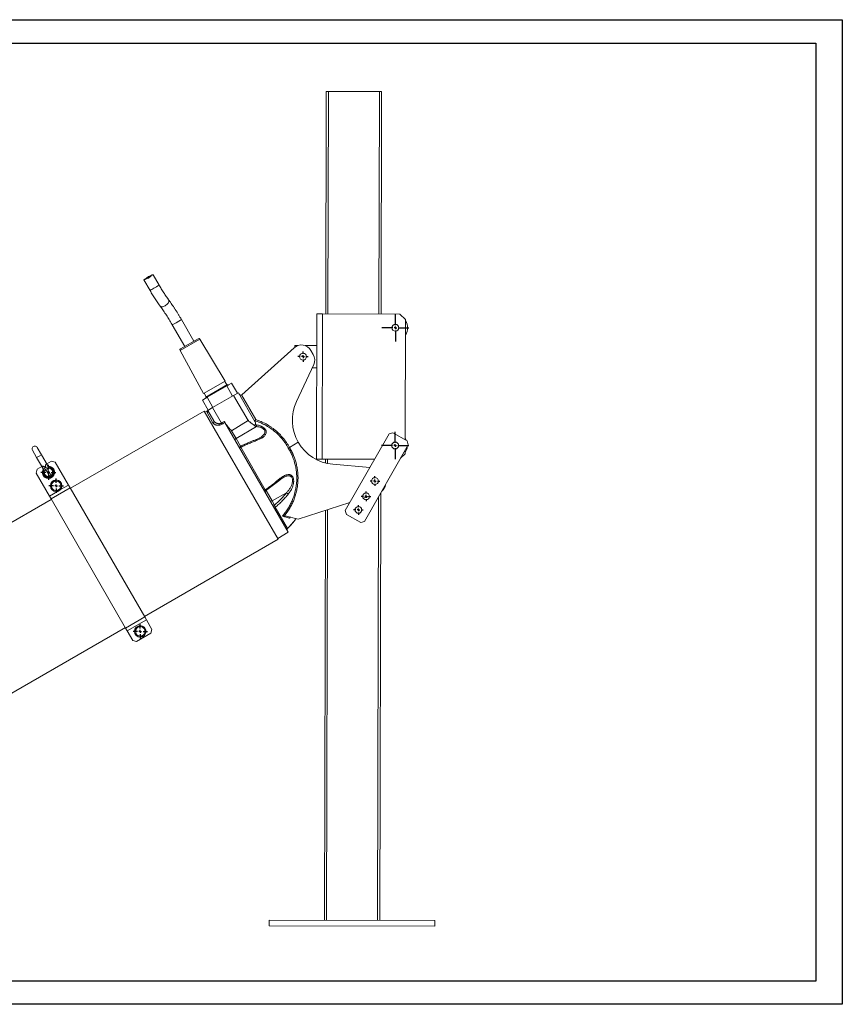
# Model space of a CAD drawing. Header units: millimetres. Extents: x 0 to 420, y 0 to 297.
# Tile 2 of 2: x 172 to 420, y 0 to 297. Entities that reach past the tile are written whole.
import ezdxf

# ---------------------------------------------------------------- set-up
doc = ezdxf.new("R2010")
doc.units = ezdxf.units.MM
doc.layers.add('AM_BOR', color=7, linetype='Continuous')

# ---------------------------------------------------------------- blocks, each defined once
blk = doc.blocks.new('SW_CENTERMARKSYMBOL_0')
at = {"layer": 'AM_BOR', "color": 0}
for p, q in [((-0.83, 0), (-2.17, 0)), ((0, 0), (-0.42, 0)), ((0, 0.83), (0, 2.17)), ((0, 0), (0, 0.42)), ((0, 0), (0, -0.42)), ((0, 0), (0.42, 0)), ((0.83, 0), (2.17, 0)), ((0, -0.83), (0, -2.17))]:
    blk.add_line(p, q, dxfattribs=at)
blk = doc.blocks.new('SW_CENTERMARKSYMBOL_1')
at = {"layer": 'AM_BOR', "color": 0}
for p, q in [((-0.83, 0), (-2.17, 0)), ((0, 0), (-0.42, 0)), ((0, 0.83), (0, 2.17)), ((0, 0), (0, 0.42)), ((0, 0), (0, -0.42)), ((0, 0), (0.42, 0)), ((0.83, 0), (2.17, 0)), ((0, -0.83), (0, -2.17))]:
    blk.add_line(p, q, dxfattribs=at)
blk = doc.blocks.new('SW_CENTERMARKSYMBOL_2')
at = {"layer": 'AM_BOR', "color": 0}
for p, q in [((0, 0.83), (0, 4.08)), ((-0.83, 0), (-4.08, 0)), ((0, 0), (-0.42, 0)), ((0, 0), (0, 0.42)), ((0, 0), (0, -0.42)), ((0, 0), (0.42, 0)), ((0.83, 0), (4.08, 0)), ((0, -0.83), (0, -4.08))]:
    blk.add_line(p, q, dxfattribs=at)
blk = doc.blocks.new('SW_CENTERMARKSYMBOL_3')
at = {"layer": 'AM_BOR', "color": 0}
for p, q in [((0, 0.83), (0, 4.08)), ((-0.83, 0), (-4.08, 0)), ((0, 0), (-0.42, 0)), ((0, 0), (0, 0.42)), ((0, 0), (0, -0.42)), ((0, 0), (0.42, 0)), ((0.83, 0), (4.08, 0)), ((0, -0.83), (0, -4.08))]:
    blk.add_line(p, q, dxfattribs=at)
blk = doc.blocks.new('SW_CENTERMARKSYMBOL_4')
at = {"layer": 'AM_BOR', "color": 0}
for p, q in [((-0.83, 0), (-2.25, 0)), ((0, 0), (-0.42, 0)), ((0, 0.83), (0, 2.25)), ((0, 0), (0, 0.42)), ((0, 0), (0, -0.42)), ((0, 0), (0.42, 0)), ((0.83, 0), (2.25, 0)), ((0, -0.83), (0, -2.25))]:
    blk.add_line(p, q, dxfattribs=at)
blk = doc.blocks.new('SW_CENTERMARKSYMBOL_5')
at = {"layer": 'AM_BOR', "color": 0}
for p, q in [((-0.83, 0), (-1.46, 0)), ((0, 0), (-0.42, 0)), ((0, 0.83), (0, 1.46)), ((0, 0), (0, 0.42)), ((0, 0), (0, -0.42)), ((0, 0), (0.42, 0)), ((0.83, 0), (1.46, 0)), ((0, -0.83), (0, -1.46))]:
    blk.add_line(p, q, dxfattribs=at)
blk = doc.blocks.new('SW_CENTERMARKSYMBOL_6')
at = {"layer": 'AM_BOR', "color": 0}
for p, q in [((-0.83, 0), (-1.46, 0)), ((0, 0), (-0.42, 0)), ((0, 0.83), (0, 1.46)), ((0, 0), (0, 0.42)), ((0, 0), (0, -0.42)), ((0, 0), (0.42, 0)), ((0.83, 0), (1.46, 0)), ((0, -0.83), (0, -1.46))]:
    blk.add_line(p, q, dxfattribs=at)
blk = doc.blocks.new('SW_CENTERMARKSYMBOL_7')
at = {"layer": 'AM_BOR', "color": 0}
for p, q in [((-0.83, 0), (-1.46, 0)), ((0, 0), (-0.42, 0)), ((0, 0.83), (0, 1.46)), ((0, 0), (0, 0.42)), ((0, 0), (0, -0.42)), ((0, 0), (0.42, 0)), ((0.83, 0), (1.46, 0)), ((0, -0.83), (0, -1.46))]:
    blk.add_line(p, q, dxfattribs=at)
blk = doc.blocks.new('SW_CENTERMARKSYMBOL_8')
at = {"layer": 'AM_BOR', "color": 0}
for p, q in [((-0.83, 0), (-1.54, 0)), ((0, 0), (-0.42, 0)), ((0, 0.83), (0, 1.54)), ((0, 0), (0, 0.42)), ((0, 0), (0, -0.42)), ((0, 0), (0.42, 0)), ((0.83, 0), (1.54, 0)), ((0, -0.83), (0, -1.54))]:
    blk.add_line(p, q, dxfattribs=at)

msp = doc.modelspace()

# ---------------------------------------------------------------- linework, layer by layer
at = {"color": 218, "linetype": 'Continuous', "lineweight": 30}
for p, q in [((7, 289.96), (412, 289.96)), ((412, 289.96), (412, 7)), ((412, 7), (7, 7))]:
    msp.add_line(p, q, dxfattribs=at)
at = {"color": 7, "linetype": 'Continuous', "lineweight": 15}
for p, q in [((264.43, 275.33), (264.28, 208.27)), ((280.43, 275.3), (265.09, 275.33)), ((281.09, 275.3), (280.94, 208.23)), ((211.91, 219.99), (209.46, 218.58)), ((214.04, 216.91), (212.21, 220.07)), ((209.43, 218.52), (211.28, 215.32)), ((261.51, 164.44), (261.61, 208.28)), ((261.61, 208.28), (263.28, 208.27)), ((263.28, 208.27), (263.18, 164.44)), ((286.61, 208.22), (263.28, 208.27)), ((288.27, 206.55), (286.61, 208.22)), ((218, 204.96), (221.75, 198.45)), ((224.51, 200.04), (220.76, 206.55)), ((288.27, 206.55), (288.19, 170.3)), ((225.77, 200.77), (220.5, 197.73)), ((233.98, 188), (226.33, 200.62)), ((220.34, 197.17), (227.45, 184.23)), ((238.96, 183.88), (254.69, 198.04)), ((254.92, 198.23), (254.92, 198.71)), ((254.92, 198.71), (255.81, 198.71)), ((258.04, 198.7), (261.59, 198.69)), ((259.8, 197.23), (260.5, 196.03)), ((260.63, 192.95), (255.44, 181.82)), ((260.2, 192.03), (261.57, 192.03)), ((233.98, 188), (227.45, 184.23)), ((234.44, 186.82), (233.82, 187.9)), ((234.42, 186.52), (235.87, 187.36)), ((235.87, 187.36), (237.62, 184.32)), ((227.61, 184.32), (228.24, 183.24)), ((234.6, 186.91), (228.08, 183.15)), ((228.51, 183.11), (234.42, 186.52)), ((234.42, 186.52), (236.17, 183.49)), ((234.71, 186.73), (234.6, 186.91)), ((236.49, 183.67), (237.91, 184.49)), ((237.91, 184.49), (242.93, 175.79)), ((227.06, 182.27), (228.51, 183.11)), ((227.06, 182.27), (228.81, 179.24)), ((228.08, 183.15), (228.18, 182.96)), ((228.51, 183.11), (230.26, 180.07)), ((236.49, 183.67), (230.14, 180.01)), ((240.83, 176.15), (236.49, 183.67)), ((238.87, 183.81), (243.16, 176.37)), ((227.62, 178.94), (187.28, 155.65)), ((245.63, 147.75), (227.62, 178.94)), ((228.67, 179.16), (227.79, 178.65)), ((230.26, 175.4), (228.48, 178.48)), ((228.67, 179.16), (230.14, 180.01)), ((230.49, 176), (228.67, 179.16)), ((230.14, 180.01), (232.83, 175.33)), ((252.98, 142.39), (233.85, 175.51)), ((240.83, 176.15), (235.87, 173)), ((235.87, 173), (237.21, 170.68)), ((243.35, 174.27), (237.21, 170.68)), ((283.36, 172.09), (284.5, 172.4)), ((284.5, 172.4), (288.84, 169.93)), ((244.36, 170.87), (244.43, 170.91)), ((253.31, 167.98), (255.98, 169.52)), ((270.16, 148.92), (283.36, 172.09)), ((288.19, 170.66), (288.36, 170.39)), ((288.36, 170.39), (288.5, 170.12)), ((288.84, 169.93), (289.16, 168.79)), ((175.85, 167.12), (177.1, 164.95)), ((178.54, 165.78), (177.29, 167.95)), ((238.61, 168.03), (246, 155.23)), ((289.16, 168.79), (275.95, 145.62)), ((288.18, 167.08), (288.18, 166.05)), ((177.1, 164.95), (178.83, 161.96)), ((180.27, 162.79), (178.54, 165.78)), ((181.57, 163.88), (180.12, 163.04)), ((182.7, 163.57), (181.57, 163.88)), ((182.7, 163.57), (186.7, 156.64)), ((261.51, 164.44), (263.18, 164.44)), ((278.98, 164.4), (263.18, 164.44)), ((264.18, 164.44), (264.18, 163.28)), ((286.83, 164.7), (288.18, 166.05)), ((177.24, 161.38), (176.93, 160.24)), ((178.68, 162.21), (177.24, 161.38)), ((180.03, 161.54), (179.81, 161.42)), ((179.81, 161.42), (181.06, 159.25)), ((180.24, 161.67), (180.03, 161.54)), ((180.24, 161.67), (181.49, 159.5)), ((181.07, 161.9), (180.55, 162.12)), ((266.36, 162.91), (277.57, 161.93)), ((176.93, 160.24), (180.93, 153.31)), ((181.28, 159.38), (181.06, 159.25)), ((181.49, 159.5), (181.28, 159.38)), ((187.2, 155.78), (181.43, 152.44)), ((182.75, 155.02), (181.94, 155.16)), ((183.56, 154.89), (184.08, 155.52)), ((186.7, 156.64), (187.2, 155.78)), ((187.2, 155.78), (209.69, 116.83)), ((181.51, 152.31), (145.91, 131.76)), ((180.93, 153.31), (181.43, 152.44)), ((181.43, 152.44), (203.91, 113.5)), ((252.44, 154.29), (248.08, 151.85)), ((248.08, 151.85), (248.79, 150.61)), ((277.48, 153.31), (275.54, 152.68)), ((280.82, 154.16), (280.53, 25.3)), ((249.05, 149.95), (252.74, 143.55)), ((271.57, 151.39), (255.91, 146.31)), ((264.14, 148.98), (263.87, 25.33)), ((270.47, 147.78), (270.16, 148.92)), ((249.95, 140.26), (245.63, 147.75)), ((255.91, 146.31), (251.99, 147.36)), ((274.82, 145.31), (270.47, 147.78)), ((275.95, 145.62), (274.82, 145.31)), ((209.61, 116.96), (249.95, 140.26)), ((249.79, 140.54), (252.98, 142.39)), ((209.69, 116.83), (203.91, 113.5)), ((210.19, 115.97), (204.41, 112.64)), ((209.69, 116.83), (210.19, 115.97)), ((210.19, 115.97), (211.85, 113.08)), ((168.25, 93.08), (203.84, 113.63)), ((203.91, 113.5), (204.41, 112.64)), ((211.55, 111.94), (211.85, 113.08)), ((204.41, 112.64), (206.08, 109.75)), ((211.55, 111.94), (207.22, 109.44)), ((207.98, 111.13), (208.77, 110.92)), ((206.08, 109.75), (207.22, 109.44)), ((297.2, 25.26), (247.2, 25.37)), ((247.2, 23.7), (247.2, 25.37)), ((297.2, 23.59), (297.2, 25.26)), ((297.2, 23.59), (247.2, 23.7))]:
    msp.add_line(p, q, dxfattribs=at)
at = {"color": 8, "linetype": 'Continuous', "lineweight": 15}
for p, q in [((265.09, 275.33), (264.94, 208.27)), ((280.43, 275.3), (280.28, 208.23)), ((218, 204.96), (219.13, 205.61)), ((219.13, 205.61), (220.76, 206.55)), ((226.33, 200.62), (220.34, 197.17)), ((237.21, 170.68), (238.56, 168.34)), ((177.1, 164.95), (177.82, 165.37)), ((177.82, 165.37), (178.54, 165.78)), ((264.84, 164.44), (264.84, 163.13)), ((183.36, 154.71), (180.93, 153.31)), ((186.7, 156.64), (184.28, 155.24)), ((246.25, 155.03), (248.08, 151.85)), ((280.15, 152.99), (279.87, 25.3)), ((264.81, 149.2), (264.53, 25.33)), ((253.56, 146.9), (253.38, 146.65))]:
    msp.add_line(p, q, dxfattribs=at)
at = {"color": 7, "linetype": 'Continuous', "lineweight": 15, "flags": 128}
for points in [[(264.43, 275.33), (264.44, 275.33), (264.48, 275.33), (264.54, 275.33), (264.62, 275.33), (264.72, 275.33), (264.84, 275.33), (264.96, 275.33), (265.09, 275.33)], [(281.09, 275.3), (281.08, 275.3), (281.04, 275.3), (280.98, 275.3), (280.9, 275.3), (280.8, 275.3), (280.68, 275.3), (280.56, 275.3), (280.43, 275.3)], [(236.87, 170.29), (236.86, 170.33), (236.87, 170.36), (236.89, 170.41), (236.93, 170.46), (236.99, 170.52), (237.05, 170.57), (237.13, 170.63), (237.21, 170.68)], [(238.2, 167.98), (238.22, 167.96), (238.25, 167.95), (238.29, 167.94), (238.34, 167.94), (238.4, 167.95), (238.47, 167.97), (238.54, 167.99), (238.61, 168.03)], [(179.19, 160.82), (179.16, 160.82), (179.13, 160.83), (179.1, 160.84), (179.08, 160.84), (179.06, 160.85), (179.04, 160.85), (179.03, 160.85), (179.03, 160.86)], [(181.07, 161.9), (181.08, 161.93), (181.09, 161.96), (181.1, 161.99), (181.1, 162.01), (181.11, 162.03), (181.11, 162.05), (181.12, 162.06), (181.12, 162.06)], [(245.76, 154.89), (245.75, 154.92), (245.75, 154.96), (245.77, 155), (245.79, 155.04), (245.83, 155.09), (245.88, 155.13), (245.94, 155.18), (246, 155.23)]]:
    msp.add_lwpolyline(points, dxfattribs=at)
at = {"color": 8, "linetype": 'Continuous', "lineweight": 15, "flags": 128}
for points in [[(215.82, 210.71), (216.09, 210.88), (216.33, 211.07), (216.54, 211.29), (216.72, 211.51), (216.86, 211.74), (216.95, 211.96), (216.99, 212.16), (216.97, 212.34), (216.9, 212.49), (216.9, 212.5)], [(214.33, 210.62), (214.44, 210.51), (214.6, 210.44), (214.8, 210.4), (215.04, 210.42), (215.29, 210.47), (215.56, 210.57), (215.82, 210.71)], [(243.56, 170.14), (243.51, 170.21), (243.46, 170.27), (243.41, 170.32), (243.36, 170.35), (243.31, 170.36), (243.26, 170.36), (243.25, 170.35)], [(250.33, 158.08), (250.35, 158.09), (250.37, 158.13), (250.38, 158.18), (250.38, 158.24), (250.37, 158.31), (250.34, 158.38), (250.31, 158.46)]]:
    msp.add_lwpolyline(points, dxfattribs=at)
at = {"color": 7, "linetype": 'Continuous', "lineweight": 15}
for centre, radius in [((285.27, 204.06), 1.04), ((257.41, 195.37), 1.04), ((285.19, 168.56), 1.04), ((182.98, 156.42), 1.75), ((279.08, 157.84), 1.04), ((276.44, 153.21), 1.04), ((274.13, 149.15), 1.04), ((208.34, 112.5), 1.75)]:
    msp.add_circle(centre, radius, dxfattribs=at)
at = {"color": 8, "linetype": 'Continuous', "lineweight": 15}
for centre, radius, start, end in [((108.09, 397.59), 209.44, 299.8736, 300.3872), ((153.38, 317.45), 117.4, 299.551, 300.1884)]:
    msp.add_arc(centre, radius, start, end, dxfattribs=at)
at = {"color": 7, "linetype": 'Continuous', "lineweight": 15}
for centre, radius, start, end in [((285.27, 204.06), 3.67, 324.7747, 34.9683), ((225.97, 200.41), 0.417, 31.2, 120), ((220.71, 197.37), 0.417, 120, 208.8), ((256.92, 195.56), 3.33, 30, 132), ((257.61, 194.36), 3.33, 335, 30), ((234.46, 187.7), 1, 284.5532, 300), ((227.47, 183.66), 1, 300, 315.4468), ((238.62, 184.25), 0.5, 210, 299), ((238.62, 184.25), 0.5, 299, 312), ((267.53, 176.19), 13.33, 155, 210), ((228.24, 178.92), 0.495, 299.3637, 29.3489), ((228.24, 178.92), 0.495, 299.3611, 29.2552), ((230.07, 175.81), 0.461, 294.7929, 23.612), ((250.63, 185.96), 20.72, 210.8445, 211.865), ((241.59, 174.67), 1.81, 347.2569, 3.0561), ((267.53, 176.19), 13.33, 210, 265), ((176.57, 167.53), 0.833, 30, 210), ((285.19, 168.56), 3.67, 324.7747, 354.9416), ((177.62, 161.23), 1.46, 358.6347, 36.9633), ((180.65, 160.46), 1.83, 151.9796, 30), ((180.65, 160.46), 1.67, 166.2896, 73.7104), ((180.65, 160.46), 1.5, 166.2896, 73.7104), ((180.65, 160.46), 1.67, 120, 146.62), ((180.65, 160.46), 1.25, 131.537, 288.463), ((180.65, 160.46), 1.67, 93.38, 120), ((181.5, 163.47), 1.46, 203.0362, 241.3653), ((180.65, 160.46), 1.25, 311.537, 108.463), ((180.65, 160.46), 1.83, 30, 87.2409), ((182.98, 156.42), 1.42, 80.5576, 140.5576), ((182.98, 156.42), 1.42, 20.5576, 80.5576), ((182.98, 156.42), 1.42, 140.5576, 200.5576), ((182.98, 156.42), 1.42, 200.5576, 260.5576), ((182.98, 156.42), 1.42, 260.5576, 320.5576), ((182.98, 156.42), 1.42, 320.5576, 20.5576), ((246.51, 154.59), 0.5, 124.6198, 209.9948), ((279, 157.31), 3.33, 310.8119, 349.8314), ((247.81, 152.2), 0.443, 221.2255, 307.3003), ((251.95, 153.18), 1.22, 34.4481, 66.4727), ((248.53, 150.97), 0.443, 221.2255, 307.3003), ((249.24, 149.62), 0.388, 120.3238, 198.2137), ((253.09, 143.19), 0.5, 133.6984, 209.9951), ((253.09, 143.19), 0.5, 133.5465, 209.9879), ((253.08, 143.19), 0.494, 133.6449, 209.7236), ((208.34, 112.5), 1.42, 135.0188, 195.0188), ((208.34, 112.5), 1.42, 75.0188, 135.0188), ((208.34, 112.5), 1.42, 15.0188, 75.0188), ((208.34, 112.5), 1.42, 315.0188, 15.0188), ((208.34, 112.5), 1.42, 195.0188, 255.0188), ((208.34, 112.5), 1.42, 255.0188, 315.0188)]:
    msp.add_arc(centre, radius, start, end, dxfattribs=at)
for centre, major_axis, ratio, start_param, end_param in [((994.46, 595.89), (1116.33, 644.51), 0.017455, 2.310502, 2.311522), ((994.47, 595.89), (1116.33, 644.51), 0.017067, 2.310511, 2.311522), ((239.95, 177.61), (-0.18, 1.7), 0.967724, 3.591118, 3.667512)]:
    msp.add_ellipse(centre, major_axis=major_axis, ratio=ratio, start_param=start_param, end_param=end_param, dxfattribs=at)
for points, knots in [([(210.01, 218.9), (210.07, 218.95), (210.25, 219.1), (210.62, 219.38), (211.08, 219.66), (211.51, 219.87), (211.79, 219.97), (211.88, 219.99), (211.89, 219.99)], [0, 0, 0, 0, 0.124007, 0.346285, 0.562906, 0.772354, 0.983775, 1, 1, 1, 1]), ([(212.21, 220.07), (212.21, 220.07), (212.24, 220.07), (212.12, 220.08), (211.91, 220.02), (211.64, 219.78), (211.32, 219.46), (210.98, 219.19), (210.74, 219.05), (210.66, 219)], [0, 0, 0, 0, 0.007642, 0.182689, 0.36495, 0.540129, 0.703761, 0.902286, 1, 1, 1, 1]), ([(210.66, 219), (210.52, 218.92), (210.23, 218.77), (209.83, 218.65), (209.57, 218.62), (209.45, 218.58), (209.42, 218.55), (209.43, 218.54), (209.44, 218.53)], [0, 0, 0, 0, 0.2284523, 0.4566186, 0.694335, 0.8117311, 0.9340943, 1, 1, 1, 1]), ([(216.9, 212.5), (216.83, 212.59), (216.65, 212.84), (216.35, 213.27), (215.98, 213.8), (215.61, 214.36), (215.24, 214.93), (214.86, 215.53), (214.5, 216.13), (214.22, 216.6), (214.07, 216.86), (214.04, 216.91)], [0, 0, 0, 0, 0.067556, 0.194801, 0.322475, 0.45059, 0.579041, 0.70774, 0.836617, 0.965609, 1, 1, 1, 1]), ([(211.28, 215.32), (211.35, 215.21), (211.54, 214.87), (211.87, 214.33), (212.26, 213.69), (212.65, 213.06), (213.05, 212.45), (213.45, 211.86), (213.84, 211.29), (214.14, 210.88), (214.3, 210.66), (214.33, 210.62)], [0, 0, 0, 0, 0.067645, 0.196202, 0.324817, 0.45352, 0.582368, 0.711425, 0.840768, 0.964001, 1, 1, 1, 1]), ([(220.76, 206.55), (220.68, 206.68), (220.46, 207.05), (220.1, 207.66), (219.66, 208.38), (219.22, 209.09), (218.78, 209.78), (218.33, 210.46), (217.88, 211.12), (217.45, 211.74), (217.12, 212.2), (216.94, 212.45), (216.9, 212.5)], [0, 0, 0, 0, 0.059849, 0.173582, 0.287348, 0.401162, 0.515055, 0.629058, 0.74321, 0.857557, 0.966344, 1, 1, 1, 1]), ([(214.33, 210.62), (214.4, 210.52), (214.61, 210.24), (214.96, 209.75), (215.37, 209.15), (215.79, 208.53), (216.21, 207.88), (216.64, 207.22), (217.06, 206.54), (217.47, 205.85), (217.79, 205.32), (217.96, 205.02), (218, 204.96)], [0, 0, 0, 0, 0.059784, 0.172588, 0.285664, 0.399028, 0.512616, 0.626378, 0.740272, 0.85426, 0.968309, 1, 1, 1, 1]), ([(228.48, 178.48), (228.48, 178.48), (228.48, 178.48), (228.48, 178.48), (228.48, 178.48), (228.48, 178.48), (228.48, 178.49)], [0, 0, 0, 0, 0.00000119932, 0.00000119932, 0.00000119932, 0.00002351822, 0.00002351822, 0.00002351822, 0.00002351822]), ([(228.67, 179.15), (228.68, 179.13), (228.71, 179.08), (228.73, 178.97), (228.72, 178.87), (228.69, 178.81), (228.69, 178.81), (228.69, 178.81)], [0, 0, 0, 0, 0.10515, 0.368053, 0.60037, 0.816803, 1, 1, 1, 1]), ([(233.03, 175.02), (232.89, 174.93), (232.74, 174.87), (232.52, 174.79), (232.44, 174.76), (232.29, 174.73), (232.22, 174.71), (232.07, 174.69), (231.99, 174.68), (231.85, 174.67), (231.78, 174.67), (231.57, 174.68), (231.44, 174.69), (231.25, 174.73), (231.19, 174.75), (231.08, 174.78), (231.02, 174.8), (230.86, 174.87), (230.76, 174.92), (230.63, 175.01), (230.59, 175.04), (230.51, 175.1), (230.47, 175.13), (230.37, 175.24), (230.31, 175.31), (230.26, 175.4)], [0, 0, 0, 0, 0.125, 0.125, 0.1875, 0.1875, 0.25, 0.25, 0.3125, 0.3125, 0.375, 0.375, 0.5, 0.5, 0.5625, 0.5625, 0.625, 0.625, 0.75, 0.75, 0.8125, 0.8125, 0.875, 0.875, 1, 1, 1, 1]), ([(230.49, 176), (230.54, 175.92), (230.59, 175.84), (230.68, 175.74), (230.72, 175.7), (230.79, 175.63), (230.82, 175.6), (230.94, 175.5), (231.02, 175.45), (231.2, 175.34), (231.29, 175.29), (231.5, 175.21), (231.61, 175.18), (231.78, 175.15), (231.84, 175.14), (231.96, 175.13), (232.02, 175.12), (232.14, 175.13), (232.21, 175.13), (232.3, 175.14), (232.33, 175.15), (232.4, 175.16), (232.43, 175.17), (232.53, 175.19), (232.59, 175.21), (232.71, 175.27), (232.78, 175.3), (232.83, 175.33)], [0, 0, 0, 0, 0.125, 0.125, 0.1875, 0.1875, 0.25, 0.25, 0.375, 0.375, 0.5, 0.5, 0.625, 0.625, 0.6875, 0.6875, 0.75, 0.75, 0.8125, 0.8125, 0.84375, 0.84375, 0.875, 0.875, 0.9375, 0.9375, 1, 1, 1, 1]), ([(233.67, 175.83), (233.69, 175.8), (233.7, 175.77), (233.74, 175.71), (233.75, 175.68), (233.78, 175.63), (233.8, 175.6), (233.83, 175.56), (233.84, 175.53), (233.85, 175.51)], [0, 0, 0, 0, 0.25, 0.25, 0.5, 0.5, 0.75, 0.75, 1, 1, 1, 1]), ([(234, 175.25), (234.13, 175.04), (234.26, 174.84), (234.56, 174.45), (234.71, 174.26), (235.19, 173.7), (235.53, 173.35), (235.87, 173)], [0, 0, 0, 0, 0.25, 0.25, 0.5, 0.5, 1, 1, 1, 1]), ([(242.63, 174.69), (242.6, 174.71), (242.54, 174.76), (242.45, 174.83), (242.36, 174.9), (242.26, 174.97), (242.12, 175.08), (241.93, 175.22), (241.7, 175.39), (241.45, 175.57), (241.28, 175.69), (241.18, 175.77), (241.14, 175.79), (241.09, 175.83), (241.03, 175.88), (240.99, 175.92), (240.97, 175.94), (240.97, 175.95), (240.96, 175.96), (240.96, 175.96), (240.96, 175.97), (240.96, 176.01), (240.95, 176.07), (240.94, 176.15), (240.94, 176.2), (240.93, 176.23)], [0, 0, 0, 0, 0.047819, 0.09681, 0.146972, 0.198308, 0.250819, 0.370737, 0.50091, 0.6164, 0.750033, 0.765569, 0.781081, 0.811433, 0.846518, 0.871485, 0.877733, 0.884664, 0.887529, 0.888794, 0.89001, 0.901483, 0.931546, 0.967186, 1, 1, 1, 1]), ([(242.89, 176.05), (242.88, 176.03), (242.87, 176.02), (242.86, 175.98), (242.86, 175.96), (242.87, 175.9), (242.89, 175.86), (242.92, 175.81)], [0, 0, 0, 0, 0.25, 0.25, 0.5, 0.5, 1, 1, 1, 1]), ([(242.89, 176.05), (242.91, 176.07), (242.93, 176.09), (242.97, 176.14), (242.99, 176.17), (243.03, 176.22), (243.06, 176.25), (243.1, 176.3), (243.11, 176.31), (243.13, 176.34), (243.15, 176.36), (243.16, 176.37)], [0, 0, 0, 0, 0.25, 0.25, 0.5, 0.5, 0.75, 0.75, 0.875, 0.875, 1, 1, 1, 1]), ([(252.97, 167.79), (252.7, 168.28), (252.41, 168.75), (251.94, 169.45), (251.78, 169.68), (251.45, 170.12), (251.27, 170.34), (250.74, 170.98), (250.37, 171.39), (249.59, 172.17), (249.18, 172.54), (248.54, 173.07), (248.32, 173.24), (247.87, 173.57), (247.64, 173.73), (246.95, 174.2), (246.47, 174.49), (245.73, 174.88), (245.48, 175.01), (244.98, 175.25), (244.72, 175.37), (243.95, 175.69), (243.43, 175.88), (242.89, 176.05)], [0, 0, 0, 0, 0.125, 0.125, 0.1875, 0.1875, 0.25, 0.25, 0.375, 0.375, 0.5, 0.5, 0.5625, 0.5625, 0.625, 0.625, 0.75, 0.75, 0.8125, 0.8125, 0.875, 0.875, 1, 1, 1, 1]), ([(242.93, 175.79), (242.98, 175.71), (243.02, 175.63), (243.08, 175.46), (243.1, 175.38), (243.11, 175.25), (243.11, 175.21), (243.1, 175.12), (243.09, 175.08), (243.07, 175.01), (243.05, 174.97), (243, 174.9), (242.98, 174.86), (242.94, 174.83)], [0, 0, 0, 0, 0.25, 0.25, 0.5, 0.5, 0.625, 0.625, 0.75, 0.75, 0.875, 0.875, 1, 1, 1, 1]), ([(243.16, 176.37), (243.7, 176.2), (244.23, 176), (245.26, 175.56), (245.76, 175.32), (246.74, 174.78), (247.22, 174.49), (247.93, 174.01), (248.16, 173.85), (248.61, 173.51), (248.83, 173.33), (249.48, 172.8), (250.31, 172.05), (251.06, 171.22), (251.59, 170.57), (251.77, 170.35), (252.11, 169.9), (252.27, 169.67), (252.75, 168.96), (253.04, 168.48), (253.31, 167.98)], [0, 0, 0, 0, 0.125, 0.125, 0.25, 0.25, 0.375, 0.375, 0.4375, 0.4375, 0.5, 0.5, 0.625, 0.75, 0.75, 0.8125, 0.8125, 0.875, 0.875, 1, 1, 1, 1]), ([(243.1, 174.32), (243.07, 174.34), (243.01, 174.39), (242.92, 174.46), (242.82, 174.54), (242.73, 174.61), (242.66, 174.66), (242.63, 174.69)], [0, 0, 0, 0, 0.191667, 0.387492, 0.587482, 0.791649, 1, 1, 1, 1]), ([(243.1, 174.32), (243.06, 174.35), (243.01, 174.39), (242.96, 174.45), (242.94, 174.47), (242.9, 174.52), (242.89, 174.54), (242.87, 174.58), (242.86, 174.6), (242.86, 174.62), (242.86, 174.64), (242.85, 174.68), (242.86, 174.7), (242.87, 174.75), (242.89, 174.77), (242.91, 174.81), (242.93, 174.82), (242.94, 174.83)], [0, 0, 0, 0, 0.25, 0.25, 0.375, 0.375, 0.5, 0.5, 0.5625, 0.5625, 0.625, 0.625, 0.75, 0.75, 0.875, 0.875, 1, 1, 1, 1]), ([(243.39, 174.76), (243.58, 174.74), (243.76, 174.7), (244.12, 174.61), (244.3, 174.55), (244.57, 174.46), (244.66, 174.42), (244.83, 174.34), (244.92, 174.3), (245.17, 174.17), (245.34, 174.07), (245.52, 173.93), (245.56, 173.9), (245.63, 173.84), (245.67, 173.81), (245.77, 173.71), (245.83, 173.65), (245.95, 173.52), (246, 173.45), (246.09, 173.3), (246.13, 173.23), (246.2, 173.09), (246.23, 173.01), (246.27, 172.87), (246.29, 172.79), (246.31, 172.65), (246.31, 172.58), (246.3, 172.44), (246.29, 172.37), (246.25, 172.17), (246.2, 172.04), (246.08, 171.8), (246, 171.68), (245.82, 171.47), (245.72, 171.37), (245.51, 171.18), (245.39, 171.09), (245.21, 170.96), (245.15, 170.92), (245.02, 170.83), (244.95, 170.79), (244.75, 170.68), (244.61, 170.6), (244.18, 170.39), (243.88, 170.26), (243.56, 170.14)], [0, 0, 0, 0, 0.0625, 0.0625, 0.125, 0.125, 0.15625, 0.15625, 0.1875, 0.1875, 0.25, 0.25, 0.265625, 0.265625, 0.28125, 0.28125, 0.3125, 0.3125, 0.34375, 0.34375, 0.375, 0.375, 0.40625, 0.40625, 0.4375, 0.4375, 0.46875, 0.46875, 0.5, 0.5, 0.5625, 0.5625, 0.625, 0.625, 0.6875, 0.6875, 0.75, 0.75, 0.78125, 0.78125, 0.8125, 0.8125, 0.875, 0.875, 1, 1, 1, 1]), ([(243.25, 170.35), (242.97, 170.25), (242.4, 170.03), (241.51, 169.67), (240.59, 169.28), (239.66, 168.86), (238.97, 168.55), (238.59, 168.37), (238.53, 168.34)], [0, 0, 0, 0, 0.180939, 0.37546, 0.570006, 0.76459, 0.959233, 1, 1, 1, 1]), ([(243.56, 170.14), (243.16, 169.99), (242.76, 169.83), (241.95, 169.5), (241.13, 169.16), (240.29, 168.8), (239.46, 168.42), (239.03, 168.23), (238.61, 168.03)], [0, 0, 0, 0, 0.25, 0.25, 0.5, 0.75, 0.75, 1, 1, 1, 1]), ([(244.43, 170.89), (244.37, 170.86), (244.19, 170.75), (243.82, 170.58), (243.49, 170.44), (243.28, 170.37), (243.25, 170.35)], [0, 0, 0, 0, 0.169728, 0.529248, 0.918992, 1, 1, 1, 1]), ([(251.18, 147.24), (251.34, 147.42), (251.49, 147.59), (251.78, 147.95), (251.92, 148.13), (252.33, 148.69), (252.59, 149.07), (253.08, 149.85), (253.31, 150.25), (253.63, 150.86), (253.73, 151.07), (253.93, 151.49), (254.03, 151.7), (254.48, 152.75), (254.77, 153.62), (255.1, 154.96), (255.2, 155.41), (255.31, 156.09), (255.35, 156.32), (255.4, 156.78), (255.43, 157.01), (255.53, 158.15), (255.54, 159.07), (255.45, 160.21), (255.43, 160.44), (255.38, 160.9), (255.35, 161.13), (255.25, 161.82), (255.16, 162.27), (254.85, 163.6), (254.57, 164.47), (254.05, 165.74), (253.86, 166.16), (253.54, 166.78), (253.43, 166.98), (253.21, 167.39), (253.09, 167.59), (252.97, 167.79)], [0, 0, 0, 0, 0.03125, 0.03125, 0.0625, 0.0625, 0.125, 0.125, 0.1875, 0.1875, 0.21875, 0.21875, 0.25, 0.25, 0.375, 0.375, 0.4375, 0.4375, 0.46875, 0.46875, 0.5, 0.5, 0.625, 0.625, 0.65625, 0.65625, 0.6875, 0.6875, 0.75, 0.75, 0.875, 0.875, 0.9375, 0.9375, 0.96875, 0.96875, 1, 1, 1, 1]), ([(253.31, 167.98), (253.43, 167.79), (253.55, 167.59), (253.77, 167.18), (253.88, 166.98), (254.2, 166.36), (254.39, 165.94), (254.91, 164.68), (255.19, 163.81), (255.52, 162.48), (255.61, 162.03), (255.72, 161.35), (255.75, 161.12), (255.8, 160.66), (255.83, 160.43), (255.92, 159.29), (255.92, 158.37), (255.82, 157), (255.77, 156.55), (255.67, 155.86), (255.63, 155.63), (255.54, 155.18), (255.5, 154.96), (255.24, 153.84), (254.96, 152.97), (254.45, 151.69), (254.27, 151.27), (253.86, 150.44), (253.64, 150.04), (252.93, 148.85), (252.4, 148.1), (251.82, 147.38)], [0, 0, 0, 0, 0.03125, 0.03125, 0.0625, 0.0625, 0.125, 0.125, 0.25, 0.25, 0.3125, 0.3125, 0.34375, 0.34375, 0.375, 0.375, 0.5, 0.5, 0.5625, 0.5625, 0.59375, 0.59375, 0.625, 0.625, 0.75, 0.75, 0.8125, 0.8125, 0.875, 0.875, 1, 1, 1, 1]), ([(253.31, 167.98), (253.28, 167.96), (253.25, 167.94), (253.18, 167.91), (253.15, 167.89), (253.09, 167.86), (253.06, 167.84), (253.03, 167.82), (253.01, 167.81), (252.99, 167.8), (252.98, 167.79), (252.97, 167.79)], [0, 0, 0, 0, 0.25, 0.25, 0.5, 0.5, 0.75, 0.75, 0.875, 0.875, 1, 1, 1, 1]), ([(178.79, 162.11), (178.79, 162.14), (178.78, 162.2), (178.81, 162.27), (178.86, 162.31), (178.96, 162.32), (179.11, 162.3), (179.33, 162.22), (179.54, 162.1), (179.68, 162.01), (179.76, 161.95), (179.8, 161.92), (179.82, 161.9), (179.82, 161.9)], [0, 0, 0, 0, 0.093399, 0.169049, 0.24508, 0.314749, 0.422085, 0.604405, 0.798617, 0.897967, 0.947812, 0.997693, 1, 1, 1, 1]), ([(178.83, 161.96), (178.83, 161.95), (178.87, 161.89), (178.92, 161.76), (178.99, 161.57), (179.03, 161.39), (179.05, 161.22), (179.05, 161.08), (179.04, 160.96), (179.03, 160.88), (179.02, 160.83), (179.02, 160.8), (179.02, 160.8), (179.02, 160.8)], [0, 0, 0, 0, 0.003599, 0.184461, 0.353064, 0.507955, 0.647028, 0.767465, 0.865757, 0.937889, 0.977834, 0.991418, 1, 1, 1, 1]), ([(179.03, 160.86), (179.03, 160.83), (179.02, 160.79), (179.02, 160.8), (179.02, 160.8)], [0, 0, 0, 0, 0.767698, 1, 1, 1, 1]), ([(179.26, 161.38), (179.24, 161.35), (179.23, 161.33), (179.19, 161.3), (179.17, 161.28), (179.14, 161.25), (179.12, 161.24), (179.1, 161.22), (179.1, 161.22), (179.09, 161.21), (179.09, 161.2), (179.09, 161.19)], [0, 0, 0, 0, 0.25, 0.25, 0.5, 0.5, 0.75, 0.75, 0.875, 0.875, 1, 1, 1, 1]), ([(179.82, 161.9), (179.82, 161.9), (179.81, 161.93), (179.81, 161.98), (179.8, 162.08), (179.79, 162.25), (179.79, 162.48), (179.83, 162.71), (179.88, 162.86), (179.94, 162.93), (180.01, 162.96), (180.08, 162.95), (180.13, 162.91), (180.15, 162.89)], [0, 0, 0, 0, 0.002306, 0.052188, 0.102032, 0.201382, 0.395594, 0.577916, 0.68525, 0.754919, 0.83095, 0.9066, 1, 1, 1, 1]), ([(181.17, 162.04), (181.17, 162.04), (181.17, 162.04), (181.17, 162.05), (181.14, 162.06), (181.08, 162.08), (180.95, 162.13), (180.77, 162.23), (180.56, 162.41), (180.39, 162.59), (180.3, 162.74), (180.27, 162.79)], [0, 0, 0, 0, 0.0000546, 0.0114345, 0.0273709, 0.080757, 0.1602081, 0.3783212, 0.5862292, 0.842558, 1, 1, 1, 1]), ([(180.55, 162.12), (180.58, 162.13), (180.61, 162.13), (180.66, 162.14), (180.68, 162.15), (180.71, 162.16), (180.72, 162.16), (180.74, 162.17), (180.75, 162.17), (180.77, 162.18), (180.77, 162.18), (180.79, 162.18), (180.79, 162.18), (180.8, 162.18)], [0, 0, 0, 0, 0.25, 0.25, 0.5, 0.5, 0.625, 0.625, 0.75, 0.75, 0.875, 0.875, 1, 1, 1, 1]), ([(181.17, 162.04), (181.18, 162.04), (181.18, 162.04), (181.14, 162.05), (181.12, 162.06)], [0, 0, 0, 0, 0.49798, 1, 1, 1, 1]), ([(182.41, 157.95), (182.32, 157.84), (182.24, 157.74), (182.06, 157.53), (181.98, 157.42), (181.89, 157.32)], [0, 0, 0, 0, 0.5, 0.5, 1, 1, 1, 1]), ([(182.41, 157.95), (182.54, 157.93), (182.68, 157.91), (182.95, 157.86), (183.08, 157.84), (183.22, 157.82)], [0, 0, 0, 0, 0.5, 0.5, 1, 1, 1, 1]), ([(183.22, 157.82), (183.35, 157.79), (183.49, 157.77), (183.75, 157.73), (183.89, 157.7), (184.02, 157.68)], [0, 0, 0, 0, 0.5, 0.5, 1, 1, 1, 1]), ([(184.31, 156.92), (184.26, 157.04), (184.21, 157.17), (184.12, 157.43), (184.07, 157.55), (184.02, 157.68)], [0, 0, 0, 0, 0.5, 0.5, 1, 1, 1, 1]), ([(246, 155.23), (246.38, 155.5), (246.76, 155.76), (247.51, 156.3), (248.24, 156.84), (248.95, 157.38), (249.64, 157.92), (249.98, 158.19), (250.31, 158.46)], [0, 0, 0, 0, 0.25, 0.25, 0.5, 0.75, 0.75, 1, 1, 1, 1]), ([(246.23, 155), (246.42, 155.14), (246.9, 155.47), (247.65, 156.01), (248.45, 156.6), (249.24, 157.2), (249.86, 157.7), (250.22, 157.99), (250.33, 158.08)], [0, 0, 0, 0, 0.134666, 0.328296, 0.522079, 0.716041, 0.910201, 1, 1, 1, 1]), ([(250.31, 158.46), (250.64, 158.73), (250.98, 158.98), (251.49, 159.3), (251.67, 159.39), (251.93, 159.52), (252.02, 159.56), (252.19, 159.63), (252.28, 159.66), (252.55, 159.75), (252.72, 159.78), (253.08, 159.81), (253.25, 159.81), (253.46, 159.76), (253.51, 159.74), (253.59, 159.71), (253.63, 159.7), (253.75, 159.64), (253.83, 159.6), (253.94, 159.51), (253.98, 159.48), (254.05, 159.42), (254.09, 159.38), (254.18, 159.27), (254.24, 159.19), (254.32, 159.05), (254.35, 159), (254.39, 158.9), (254.42, 158.85), (254.48, 158.69), (254.51, 158.58), (254.54, 158.4), (254.55, 158.34), (254.57, 158.22), (254.58, 158.16), (254.59, 157.98), (254.6, 157.86), (254.59, 157.61), (254.58, 157.49), (254.56, 157.24), (254.54, 157.12), (254.49, 156.88), (254.47, 156.76), (254.4, 156.53), (254.37, 156.41), (254.26, 156.07), (254.17, 155.84), (253.97, 155.42), (253.86, 155.21), (253.69, 154.91), (253.63, 154.81), (253.5, 154.61), (253.44, 154.51), (253.24, 154.23), (253.1, 154.04), (252.96, 153.87)], [0, 0, 0, 0, 0.125, 0.125, 0.1875, 0.1875, 0.21875, 0.21875, 0.25, 0.25, 0.3125, 0.3125, 0.375, 0.375, 0.390625, 0.390625, 0.40625, 0.40625, 0.4375, 0.4375, 0.453125, 0.453125, 0.46875, 0.46875, 0.5, 0.5, 0.515625, 0.515625, 0.53125, 0.53125, 0.5625, 0.5625, 0.578125, 0.578125, 0.59375, 0.59375, 0.625, 0.625, 0.65625, 0.65625, 0.6875, 0.6875, 0.71875, 0.71875, 0.75, 0.75, 0.8125, 0.8125, 0.875, 0.875, 0.90625, 0.90625, 0.9375, 0.9375, 1, 1, 1, 1]), ([(250.33, 158.08), (250.43, 158.15), (250.66, 158.34), (251, 158.59), (251.25, 158.74), (251.35, 158.81)], [0, 0, 0, 0, 0.281088, 0.684332, 1, 1, 1, 1]), ([(181.89, 157.32), (181.8, 157.21), (181.72, 157.11), (181.54, 156.9), (181.46, 156.79), (181.37, 156.69)], [0, 0, 0, 0, 0.5, 0.5, 1, 1, 1, 1]), ([(181.66, 155.92), (181.61, 156.05), (181.56, 156.18), (181.47, 156.43), (181.42, 156.56), (181.37, 156.69)], [0, 0, 0, 0, 0.5, 0.5, 1, 1, 1, 1]), ([(181.66, 155.92), (181.73, 155.73), (181.83, 155.47), (181.92, 155.22), (181.94, 155.16)], [0, 0, 0, 0, 0.7514032, 1, 1, 1, 1]), ([(183.56, 154.89), (183.42, 154.91), (183.29, 154.93), (183.02, 154.98), (182.89, 155), (182.75, 155.02)], [0, 0, 0, 0, 0.5, 0.5, 1, 1, 1, 1]), ([(184.08, 155.52), (184.16, 155.62), (184.25, 155.73), (184.42, 155.94), (184.51, 156.04), (184.6, 156.15)], [0, 0, 0, 0, 0.5, 0.5, 1, 1, 1, 1]), ([(184.6, 156.15), (184.55, 156.28), (184.5, 156.41), (184.41, 156.66), (184.36, 156.79), (184.31, 156.92)], [0, 0, 0, 0, 0.5, 0.5, 1, 1, 1, 1]), ([(252.96, 153.87), (252.67, 153.52), (252.38, 153.17), (251.77, 152.49), (251.14, 151.83), (250.46, 151.19), (249.77, 150.56), (249.41, 150.25), (249.05, 149.95)], [0, 0, 0, 0, 0.25, 0.25, 0.5, 0.75, 0.75, 1, 1, 1, 1]), ([(249.05, 149.95), (249.03, 149.97), (249.02, 150), (249, 150.05), (248.98, 150.08), (248.96, 150.13), (248.94, 150.16), (248.92, 150.22), (248.91, 150.25), (248.88, 150.31), (248.87, 150.34), (248.85, 150.4), (248.84, 150.43), (248.82, 150.52), (248.8, 150.57), (248.79, 150.61)], [0, 0, 0, 0, 0.125, 0.125, 0.25, 0.25, 0.375, 0.375, 0.5, 0.5, 0.625, 0.625, 0.75, 0.75, 1, 1, 1, 1]), ([(251.82, 147.38), (251.76, 147.39), (251.7, 147.38), (251.59, 147.37), (251.53, 147.36), (251.43, 147.33), (251.38, 147.32), (251.28, 147.28), (251.23, 147.26), (251.18, 147.24)], [0, 0, 0, 0, 0.25, 0.25, 0.5, 0.5, 0.75, 0.75, 1, 1, 1, 1]), ([(253.38, 146.65), (253.07, 146.74), (252.74, 146.82), (252.01, 147.02), (251.61, 147.13), (251.18, 147.24)], [0, 0, 0, 0, 0.5, 0.5, 1, 1, 1, 1]), ([(252.74, 143.55), (252.96, 143.76), (253.43, 144.22), (254.11, 144.98), (254.75, 145.74), (255.13, 146.25), (255.29, 146.47)], [0, 0, 0, 0, 0.233456, 0.50878, 0.784257, 1, 1, 1, 1]), ([(253.7, 146.9), (253.65, 146.91), (253.61, 146.91), (253.54, 146.9), (253.51, 146.88), (253.46, 146.83), (253.43, 146.8), (253.41, 146.75), (253.4, 146.73), (253.39, 146.7), (253.38, 146.68), (253.38, 146.65)], [0, 0, 0, 0, 0.25, 0.25, 0.5, 0.5, 0.75, 0.75, 0.875, 0.875, 1, 1, 1, 1]), ([(206.76, 112.92), (206.86, 113.02), (206.95, 113.11), (207.15, 113.31), (207.24, 113.4), (207.34, 113.5)], [0, 0, 0, 0, 0.5, 0.5, 1, 1, 1, 1]), ([(206.97, 112.13), (206.94, 112.26), (206.9, 112.39), (206.83, 112.66), (206.8, 112.79), (206.76, 112.92)], [0, 0, 0, 0, 0.5, 0.5, 1, 1, 1, 1]), ([(207.34, 113.5), (207.44, 113.6), (207.53, 113.69), (207.73, 113.89), (207.82, 113.98), (207.92, 114.08)], [0, 0, 0, 0, 0.5, 0.5, 1, 1, 1, 1]), ([(208.71, 113.87), (208.58, 113.9), (208.44, 113.94), (208.18, 114.01), (208.05, 114.04), (207.92, 114.08)], [0, 0, 0, 0, 0.5, 0.5, 1, 1, 1, 1]), ([(209.5, 113.66), (209.37, 113.69), (209.23, 113.73), (208.97, 113.8), (208.84, 113.83), (208.71, 113.87)], [0, 0, 0, 0, 0.5, 0.5, 1, 1, 1, 1]), ([(209.5, 113.66), (209.53, 113.52), (209.57, 113.39), (209.64, 113.13), (209.67, 113), (209.71, 112.87)], [0, 0, 0, 0, 0.5, 0.5, 1, 1, 1, 1]), ([(209.71, 112.87), (209.75, 112.73), (209.78, 112.6), (209.85, 112.34), (209.89, 112.21), (209.92, 112.08)], [0, 0, 0, 0, 0.5, 0.5, 1, 1, 1, 1]), ([(207.19, 111.34), (207.15, 111.47), (207.11, 111.6), (207.04, 111.87), (207.01, 112), (206.97, 112.13)], [0, 0, 0, 0, 0.5, 0.5, 1, 1, 1, 1]), ([(207.19, 111.34), (207.32, 111.31), (207.45, 111.27), (207.71, 111.2), (207.84, 111.16), (207.98, 111.13)], [0, 0, 0, 0, 0.5, 0.5, 1, 1, 1, 1]), ([(208.77, 110.92), (208.86, 111.01), (208.96, 111.11), (209.15, 111.3), (209.25, 111.4), (209.34, 111.5)], [0, 0, 0, 0, 0.5, 0.5, 1, 1, 1, 1]), ([(209.34, 111.5), (209.44, 111.59), (209.54, 111.69), (209.73, 111.88), (209.83, 111.98), (209.92, 112.08)], [0, 0, 0, 0, 0.5, 0.5, 1, 1, 1, 1])]:
    msp.add_open_spline(points, degree=3, knots=knots, dxfattribs=at)
at = {"color": 8, "linetype": 'Continuous', "lineweight": 15}
for points, knots in [([(228.48, 178.49), (228.47, 178.52), (228.46, 178.59), (228.6, 178.76), (228.73, 178.89), (228.79, 178.94), (228.8, 178.94)], [0, 0, 0, 0, 0.32015, 0.772803, 0.996329, 1, 1, 1, 1]), ([(244.43, 170.91), (244.55, 170.97), (244.84, 171.13), (245.25, 171.44), (245.59, 171.78), (245.81, 172.11), (245.94, 172.43), (245.96, 172.75), (245.87, 173.03), (245.73, 173.31), (245.53, 173.52), (245.27, 173.71), (245.05, 173.84), (244.63, 174.03), (244.06, 174.2), (243.59, 174.24), (243.35, 174.27)], [0, 0, 0, 0, 0.071559, 0.177915, 0.284033, 0.349485, 0.414788, 0.496707, 0.539208, 0.58168, 0.660767, 0.679958, 0.730297, 0.78072, 0.890121, 1, 1, 1, 1]), ([(238.61, 168.03), (238.59, 168.07), (238.54, 168.16), (238.51, 168.26), (238.5, 168.32), (238.52, 168.33), (238.53, 168.33)], [0, 0, 0, 0, 0.261862, 0.528499, 0.806283, 1, 1, 1, 1]), ([(178.83, 161.96), (178.83, 161.96), (178.83, 161.96), (178.81, 162.01), (178.8, 162.07), (178.79, 162.11)], [0, 0, 0, 0, 0.183871, 0.496253, 1, 1, 1, 1]), ([(180.15, 162.89), (180.19, 162.86), (180.24, 162.81), (180.27, 162.79), (180.27, 162.79), (180.27, 162.79)], [0, 0, 0, 0, 0.643409, 0.912935, 1, 1, 1, 1]), ([(252.44, 154.29), (252.62, 154.5), (253, 154.94), (253.5, 155.67), (253.87, 156.38), (254.1, 157.02), (254.22, 157.49), (254.26, 157.91), (254.25, 158.32), (254.14, 158.75), (253.97, 159.02), (253.8, 159.18), (253.64, 159.29), (253.4, 159.38), (253.11, 159.42), (252.75, 159.4), (252.37, 159.3), (251.89, 159.12), (251.56, 158.92), (251.36, 158.8)], [0, 0, 0, 0, 0.0969, 0.200287, 0.305457, 0.365053, 0.425909, 0.46492, 0.504993, 0.563346, 0.61505, 0.628822, 0.661583, 0.695418, 0.743025, 0.792018, 0.850793, 0.91045, 1, 1, 1, 1]), ([(246.22, 155), (246.22, 155), (246.21, 154.98), (246.17, 155), (246.1, 155.07), (246.04, 155.16), (246.01, 155.22), (246, 155.23)], [0, 0, 0, 0, 0.065631, 0.365797, 0.651548, 0.921843, 1, 1, 1, 1]), ([(252.74, 143.55), (252.98, 143.79), (253.69, 144.49), (254.55, 145.46), (255.1, 146.24), (255.27, 146.48)], [0, 0, 0, 0, 0.2575766, 0.7731342, 1, 1, 1, 1]), ([(252.74, 143.55), (252.74, 143.55), (252.74, 143.55), (252.74, 143.55), (252.74, 143.55)], [0, 0, 0, 0, 0.404092, 1, 1, 1, 1])]:
    msp.add_open_spline(points, degree=3, knots=knots, dxfattribs=at)
at = {"color": 7, "linetype": 'Continuous', "lineweight": 15}
for points in [[(242.94, 174.83), (243.09, 174.81), (243.24, 174.79), (243.39, 174.76)], [(243.35, 174.27), (243.27, 174.28), (243.18, 174.3), (243.1, 174.32)], [(179.03, 160.86), (179.06, 160.97), (179.08, 161.08), (179.09, 161.19)], [(179.26, 161.38), (179.26, 161.19), (179.24, 161), (179.19, 160.82)], [(180.8, 162.18), (180.9, 162.13), (181.01, 162.09), (181.12, 162.06)], [(248.79, 150.61), (249.48, 151.18), (250.77, 152.37), (251.91, 153.64), (252.44, 154.29)], [(251.82, 147.38), (251.88, 147.38), (251.94, 147.37), (251.99, 147.36)]]:
    msp.add_open_spline(points, degree=3, dxfattribs=at)
at = {"layer": 'AM_BOR', "color": 7}
for p, q in [((0, 297), (420, 297)), ((420, 297), (420, 0)), ((420, 0), (0, 0))]:
    msp.add_line(p, q, dxfattribs=at)

# ---------------------------------------------------------------- block references
at = {"layer": 'AM_BOR'}
for name, p in [('SW_CENTERMARKSYMBOL_3', (285.27, 204.06)), ('SW_CENTERMARKSYMBOL_8', (257.41, 195.37)), ('SW_CENTERMARKSYMBOL_2', (285.19, 168.56)), ('SW_CENTERMARKSYMBOL_4', (180.65, 160.46)), ('SW_CENTERMARKSYMBOL_1', (182.98, 156.42)), ('SW_CENTERMARKSYMBOL_7', (279.08, 157.84)), ('SW_CENTERMARKSYMBOL_6', (276.44, 153.21)), ('SW_CENTERMARKSYMBOL_5', (274.13, 149.15)), ('SW_CENTERMARKSYMBOL_0', (208.34, 112.5))]:
    msp.add_blockref(name, p, dxfattribs=at)

doc.saveas('drawing.dxf')
